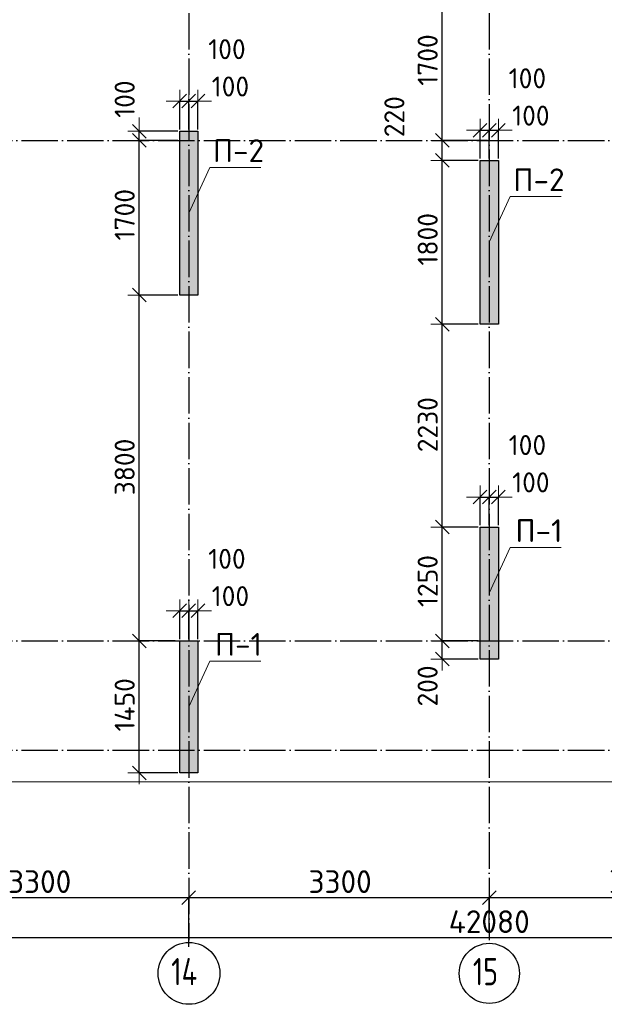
# Model space of a CAD drawing. Header units: millimetres. Extents: x 24002 to 102045, y -250 to 61883.
# Tile 20 of 31: x 41183 to 47604, y 37207 to 48026. Entities that reach past the tile are written whole.
import ezdxf

# ---------------------------------------------------------------- set-up
doc = ezdxf.new("R2010")
doc.units = ezdxf.units.MM
doc.header["$PDMODE"] = 65
doc.linetypes.add('______11', pattern=[500, 400, -50, 0, -50])
doc.linetypes.add('______5', pattern=[1100, 800, -100, 100, -100])
for name, color, linetype, lineweight in [('Standard', 7, 'Continuous', 25), ('Высотная отметка (отверстия)', 7, 'Continuous', 13), ('Размерная линия_ общее', 7, 'Continuous', 13)]:
    doc.layers.add(name, color=color, linetype=linetype, lineweight=lineweight)
doc.layers.add('Осевая линия_ общее', color=7, linetype='______5', lineweight=13, true_color=0xa0a0a0)
doc.styles.add('ISOCPEUR', font='ISOCPEUR')
doc.dimstyles.new('DIMSTYLE_12', dxfattribs={"dimtxt": 220, "dimasz": 250, "dimexe": 0, "dimexo": 0, "dimgap": 110, "dimtad": 2, "dimdec": 0, "dimrnd": 5, "dimzin": 12, "dimdsep": 46, "dimtxsty": 'ISOCPEUR', "dimblk1": 'ALL_ML_STRICH', "dimblk2": 'ALL_ML_STRICH', "dimsah": 1, "dimcen": 0, "dimclrd": 7, "dimclre": 256, "dimclrt": 7, "dimadec": 0, "dimazin": 0, "dimtfac": 1, "dimtdec": 0, "dimtix": 1, "dimtmove": 2, "dimatfit": 3, "dimfxl": 0, "dimtzin": 0, "dimlwd": 0, "dimlwe": -3, "dimarcsym": 0})
doc.dimstyles.new('DIMSTYLE_3', dxfattribs={"dimtxt": 250, "dimasz": 250, "dimexe": 0, "dimexo": 0, "dimgap": 125, "dimtad": 2, "dimdec": 0, "dimrnd": 5, "dimzin": 12, "dimdsep": 46, "dimtxsty": 'ISOCPEUR', "dimblk1": 'ALL_ML_STRICH', "dimblk2": 'ALL_ML_STRICH', "dimsah": 1, "dimcen": 0, "dimclrd": 256, "dimclre": 256, "dimclrt": 256, "dimadec": 0, "dimazin": 0, "dimtfac": 1, "dimtdec": 0, "dimtix": 1, "dimtmove": 2, "dimatfit": 3, "dimfxl": 0, "dimtzin": 0, "dimlwd": 0, "dimlwe": -1, "dimarcsym": 0})
doc.dimstyles.new('DIMSTYLE_9', dxfattribs={"dimtxt": 220, "dimasz": 250, "dimexe": 0, "dimexo": 0, "dimgap": 110, "dimtad": 2, "dimdec": 0, "dimrnd": 5, "dimzin": 12, "dimdsep": 46, "dimtxsty": 'ISOCPEUR', "dimblk1": 'ALL_ML_STRICH', "dimblk2": 'ALL_ML_STRICH', "dimsah": 1, "dimcen": 0, "dimclrd": 7, "dimclre": 256, "dimclrt": 7, "dimadec": 0, "dimazin": 0, "dimtfac": 1, "dimtdec": 0, "dimtix": 1, "dimtmove": 2, "dimatfit": 3, "dimfxl": 0, "dimtvp": 1.2, "dimtzin": 0, "dimlwd": 0, "dimlwe": -3, "dimarcsym": 0})

# ---------------------------------------------------------------- blocks, each defined once
blk = doc.blocks.new('ALL_ML_STRICH')
at = {"color": 0, "linetype": 'ByBlock', "lineweight": -2}
for p, q in [((0, -0.5), (0, 0.5)), ((-1, 0), (0.5, 0)), ((-0.3, -0.3), (0.3, 0.3))]:
    blk.add_line(p, q, dxfattribs=at)
blk = doc.blocks.new('*D8')
at = {"layer": 'DEFPOINTS', "transparency": 33554687}
for p in [(39740, 38380), (39740, 37830), (43040, 37830)]:
    blk.add_point(p, dxfattribs=at)
at = {"layer": 'Размерная линия_ общее', "lineweight": -2, "transparency": 33554687}
for p, q in [((39740, 37840), (39740, 38380)), ((39740, 38380), (43040, 38380)), ((43040, 37840), (43040, 38380))]:
    blk.add_line(p, q, dxfattribs=at)
at = {"layer": 'Размерная линия_ общее', "transparency": 33554687, "xscale": 250, "yscale": 250, "zscale": 250, "rotation": 180}
blk.add_blockref('ALL_ML_STRICH', (39740, 38380), dxfattribs=at)
at = {"layer": 'Размерная линия_ общее', "transparency": 33554687, "xscale": 250, "yscale": 250, "zscale": 250}
blk.add_blockref('ALL_ML_STRICH', (43040, 38380), dxfattribs=at)
at = {"layer": 'Размерная линия_ общее', "transparency": 33554687, "insert": (41402, 38555), "char_height": 250, "width": 1000, "attachment_point": 5, "style": 'ISOCPEUR'}
blk.add_mtext('\\A1;{3300}', dxfattribs=at)
blk = doc.blocks.new('*D9')
at = {"layer": 'DEFPOINTS', "transparency": 33554687}
for p in [(43040, 38380), (46340, 38000), (43040, 37830)]:
    blk.add_point(p, dxfattribs=at)
at = {"layer": 'Размерная линия_ общее', "lineweight": -2, "transparency": 33554687}
for p, q in [((43040, 37840), (43040, 38380)), ((43040, 38380), (46340, 38380)), ((46340, 38010), (46340, 38380))]:
    blk.add_line(p, q, dxfattribs=at)
at = {"layer": 'Размерная линия_ общее', "transparency": 33554687, "xscale": 250, "yscale": 250, "zscale": 250, "rotation": 180}
blk.add_blockref('ALL_ML_STRICH', (43040, 38380), dxfattribs=at)
at = {"layer": 'Размерная линия_ общее', "transparency": 33554687, "xscale": 250, "yscale": 250, "zscale": 250}
blk.add_blockref('ALL_ML_STRICH', (46340, 38380), dxfattribs=at)
at = {"layer": 'Размерная линия_ общее', "transparency": 33554687, "insert": (44702, 38555), "char_height": 250, "width": 1000, "attachment_point": 5, "style": 'ISOCPEUR'}
blk.add_mtext('\\A1;{3300}', dxfattribs=at)
blk = doc.blocks.new('*D10')
at = {"layer": 'DEFPOINTS', "transparency": 33554687}
for p in [(46340, 38380), (46340, 38000), (49640, 37830)]:
    blk.add_point(p, dxfattribs=at)
at = {"layer": 'Размерная линия_ общее', "lineweight": -2, "transparency": 33554687}
for p, q in [((46340, 38010), (46340, 38380)), ((46340, 38380), (49640, 38380)), ((49640, 37840), (49640, 38380))]:
    blk.add_line(p, q, dxfattribs=at)
at = {"layer": 'Размерная линия_ общее', "transparency": 33554687, "xscale": 250, "yscale": 250, "zscale": 250, "rotation": 180}
blk.add_blockref('ALL_ML_STRICH', (46340, 38380), dxfattribs=at)
at = {"layer": 'Размерная линия_ общее', "transparency": 33554687, "xscale": 250, "yscale": 250, "zscale": 250}
blk.add_blockref('ALL_ML_STRICH', (49640, 38380), dxfattribs=at)
at = {"layer": 'Размерная линия_ общее', "transparency": 33554687, "insert": (48002, 38555), "char_height": 250, "width": 1000, "attachment_point": 5, "style": 'ISOCPEUR'}
blk.add_mtext('\\A1;{3300}', dxfattribs=at)
blk = doc.blocks.new('*D16')
at = {"layer": 'DEFPOINTS', "transparency": 33554687}
for p in [(25300, 37940), (25300, 37830), (67380, 37830)]:
    blk.add_point(p, dxfattribs=at)
at = {"layer": 'Размерная линия_ общее', "lineweight": -2, "transparency": 33554687}
for p, q in [((25300, 37840), (25300, 37940)), ((25300, 37940), (67380, 37940)), ((67380, 37840), (67380, 37940))]:
    blk.add_line(p, q, dxfattribs=at)
at = {"layer": 'Размерная линия_ общее', "transparency": 33554687, "xscale": 250, "yscale": 250, "zscale": 250, "rotation": 180}
blk.add_blockref('ALL_ML_STRICH', (25300, 37940), dxfattribs=at)
at = {"layer": 'Размерная линия_ общее', "transparency": 33554687, "xscale": 250, "yscale": 250, "zscale": 250}
blk.add_blockref('ALL_ML_STRICH', (67380, 37940), dxfattribs=at)
at = {"layer": 'Размерная линия_ общее', "transparency": 33554687, "insert": (46340, 38115), "char_height": 250, "width": 1250, "attachment_point": 5, "style": 'ISOCPEUR'}
blk.add_mtext('\\A1;{42080}', dxfattribs=at)
blk = doc.blocks.new('*D51')
at = {"layer": 'DEFPOINTS', "color": 7, "linetype": 'Continuous', "lineweight": 13, "transparency": 33554687}
for p in [(42910, 41200), (42496, 39750), (42940, 39750)]:
    blk.add_point(p, dxfattribs=at)
at = {"layer": 'Размерная линия_ общее', "color": 253, "linetype": 'Continuous', "lineweight": -2, "true_color": 0xa0a0a0, "transparency": 33554687}
for p, q in [((42890, 41200), (42496, 41200)), ((42920, 39750), (42496, 39750))]:
    blk.add_line(p, q, dxfattribs=at)
at = {"layer": 'Размерная линия_ общее', "color": 7, "linetype": 'Continuous', "lineweight": -2, "transparency": 33554687}
blk.add_line((42496, 39750), (42496, 41200), dxfattribs=at)
at = {"layer": 'Размерная линия_ общее', "color": 7, "linetype": 'Continuous', "lineweight": 13, "transparency": 33554687, "xscale": 250, "yscale": 250, "zscale": 250}
for p, rotation in [((42496, 41200), 90), ((42496, 39750), 270)]:
    blk.add_blockref('ALL_ML_STRICH', p, dxfattribs=dict(at, rotation=rotation))
at = {"layer": 'Размерная линия_ общее', "color": 7, "linetype": 'Continuous', "lineweight": 13, "transparency": 33554687, "insert": (42336, 40497), "char_height": 220, "width": 880, "attachment_point": 5, "rotation": 90, "style": 'ISOCPEUR'}
blk.add_mtext('\\A1;{1450}', dxfattribs=at)
blk = doc.blocks.new('*D52')
at = {"layer": 'DEFPOINTS', "color": 7, "linetype": 'Continuous', "lineweight": 13, "transparency": 33554687}
for p in [(42940, 45000), (42496, 41200), (42910, 41200)]:
    blk.add_point(p, dxfattribs=at)
at = {"layer": 'Размерная линия_ общее', "color": 253, "linetype": 'Continuous', "lineweight": -2, "true_color": 0xa0a0a0, "transparency": 33554687}
for p, q in [((42920, 45000), (42496, 45000)), ((42890, 41200), (42496, 41200))]:
    blk.add_line(p, q, dxfattribs=at)
at = {"layer": 'Размерная линия_ общее', "color": 7, "linetype": 'Continuous', "lineweight": -2, "transparency": 33554687}
blk.add_line((42496, 41200), (42496, 45000), dxfattribs=at)
at = {"layer": 'Размерная линия_ общее', "color": 7, "linetype": 'Continuous', "lineweight": 13, "transparency": 33554687, "xscale": 250, "yscale": 250, "zscale": 250}
for p, rotation in [((42496, 45000), 90), ((42496, 41200), 270)]:
    blk.add_blockref('ALL_ML_STRICH', p, dxfattribs=dict(at, rotation=rotation))
at = {"layer": 'Размерная линия_ общее', "color": 7, "linetype": 'Continuous', "lineweight": 13, "transparency": 33554687, "insert": (42336, 43111), "char_height": 220, "width": 880, "attachment_point": 5, "rotation": 90, "style": 'ISOCPEUR'}
blk.add_mtext('\\A1;{3800}', dxfattribs=at)
blk = doc.blocks.new('*D53')
at = {"layer": 'DEFPOINTS', "color": 7, "linetype": 'Continuous', "lineweight": 13, "transparency": 33554687}
for p in [(42940, 46700), (42496, 45000), (42940, 45000)]:
    blk.add_point(p, dxfattribs=at)
at = {"layer": 'Размерная линия_ общее', "color": 253, "linetype": 'Continuous', "lineweight": -2, "true_color": 0xa0a0a0, "transparency": 33554687}
for p, q in [((42920, 46700), (42496, 46700)), ((42920, 45000), (42496, 45000))]:
    blk.add_line(p, q, dxfattribs=at)
at = {"layer": 'Размерная линия_ общее', "color": 7, "linetype": 'Continuous', "lineweight": -2, "transparency": 33554687}
blk.add_line((42496, 45000), (42496, 46700), dxfattribs=at)
at = {"layer": 'Размерная линия_ общее', "color": 7, "linetype": 'Continuous', "lineweight": 13, "transparency": 33554687, "xscale": 250, "yscale": 250, "zscale": 250}
for p, rotation in [((42496, 46700), 90), ((42496, 45000), 270)]:
    blk.add_blockref('ALL_ML_STRICH', p, dxfattribs=dict(at, rotation=rotation))
at = {"layer": 'Размерная линия_ общее', "color": 7, "linetype": 'Continuous', "lineweight": 13, "transparency": 33554687, "insert": (42336, 45883), "char_height": 220, "width": 880, "attachment_point": 5, "rotation": 90, "style": 'ISOCPEUR'}
blk.add_mtext('\\A1;{1700}', dxfattribs=at)
blk = doc.blocks.new('*D54')
at = {"layer": 'DEFPOINTS', "color": 7, "linetype": 'Continuous', "lineweight": 13, "transparency": 33554687}
for p in [(42940, 46800), (42496, 46700), (42940, 46700)]:
    blk.add_point(p, dxfattribs=at)
at = {"layer": 'Размерная линия_ общее', "color": 253, "linetype": 'Continuous', "lineweight": -2, "true_color": 0xa0a0a0, "transparency": 33554687}
for p, q in [((42920, 46800), (42496, 46800)), ((42920, 46700), (42496, 46700))]:
    blk.add_line(p, q, dxfattribs=at)
at = {"layer": 'Размерная линия_ общее', "color": 7, "linetype": 'Continuous', "lineweight": -2, "transparency": 33554687}
blk.add_line((42496, 46700), (42496, 46800), dxfattribs=at)
at = {"layer": 'Размерная линия_ общее', "color": 7, "linetype": 'Continuous', "lineweight": 13, "transparency": 33554687, "xscale": 250, "yscale": 250, "zscale": 250}
for p, rotation in [((42496, 46700), 270), ((42496, 46800), 90)]:
    blk.add_blockref('ALL_ML_STRICH', p, dxfattribs=dict(at, rotation=rotation))
at = {"layer": 'Размерная линия_ общее', "color": 7, "linetype": 'Continuous', "lineweight": 13, "transparency": 33554687, "insert": (42336, 47153), "char_height": 220, "width": 660, "attachment_point": 5, "rotation": 90, "style": 'ISOCPEUR'}
blk.add_mtext('\\A1;{100}', dxfattribs=at)
blk = doc.blocks.new('*D68')
at = {"layer": 'DEFPOINTS', "color": 7, "linetype": 'Continuous', "lineweight": 13, "transparency": 33554687}
for p in [(46240, 41200), (45824, 41000), (46240, 41000)]:
    blk.add_point(p, dxfattribs=at)
at = {"layer": 'Размерная линия_ общее', "color": 253, "linetype": 'Continuous', "lineweight": -2, "true_color": 0xa0a0a0, "transparency": 33554687}
for p, q in [((46220, 41200), (45824, 41200)), ((46220, 41000), (45824, 41000))]:
    blk.add_line(p, q, dxfattribs=at)
at = {"layer": 'Размерная линия_ общее', "color": 7, "linetype": 'Continuous', "lineweight": -2, "transparency": 33554687}
blk.add_line((45824, 41000), (45824, 41200), dxfattribs=at)
at = {"layer": 'Размерная линия_ общее', "color": 7, "linetype": 'Continuous', "lineweight": 13, "transparency": 33554687, "xscale": 250, "yscale": 250, "zscale": 250}
for p, rotation in [((45824, 41200), 90), ((45824, 41000), 270)]:
    blk.add_blockref('ALL_ML_STRICH', p, dxfattribs=dict(at, rotation=rotation))
at = {"layer": 'Размерная линия_ общее', "color": 7, "linetype": 'Continuous', "lineweight": 13, "transparency": 33554687, "insert": (45663, 40705), "char_height": 220, "width": 660, "attachment_point": 5, "rotation": 90, "style": 'ISOCPEUR'}
blk.add_mtext('\\A1;{200}', dxfattribs=at)
blk = doc.blocks.new('*D69')
at = {"layer": 'DEFPOINTS', "color": 7, "linetype": 'Continuous', "lineweight": 13, "transparency": 33554687}
for p in [(46240, 42450), (45824, 41200), (46240, 41200)]:
    blk.add_point(p, dxfattribs=at)
at = {"layer": 'Размерная линия_ общее', "color": 253, "linetype": 'Continuous', "lineweight": -2, "true_color": 0xa0a0a0, "transparency": 33554687}
for p, q in [((46220, 42450), (45824, 42450)), ((46220, 41200), (45824, 41200))]:
    blk.add_line(p, q, dxfattribs=at)
at = {"layer": 'Размерная линия_ общее', "color": 7, "linetype": 'Continuous', "lineweight": -2, "transparency": 33554687}
blk.add_line((45824, 41200), (45824, 42450), dxfattribs=at)
at = {"layer": 'Размерная линия_ общее', "color": 7, "linetype": 'Continuous', "lineweight": 13, "transparency": 33554687, "xscale": 250, "yscale": 250, "zscale": 250}
for p, rotation in [((45824, 42450), 90), ((45824, 41200), 270)]:
    blk.add_blockref('ALL_ML_STRICH', p, dxfattribs=dict(at, rotation=rotation))
at = {"layer": 'Размерная линия_ общее', "color": 7, "linetype": 'Continuous', "lineweight": 13, "transparency": 33554687, "insert": (45664, 41858), "char_height": 220, "width": 880, "attachment_point": 5, "rotation": 90, "style": 'ISOCPEUR'}
blk.add_mtext('\\A1;{1250}', dxfattribs=at)
blk = doc.blocks.new('*D70')
at = {"layer": 'DEFPOINTS', "color": 7, "linetype": 'Continuous', "lineweight": 13, "transparency": 33554687}
for p in [(46240, 44680), (45824, 42450), (46240, 42450)]:
    blk.add_point(p, dxfattribs=at)
at = {"layer": 'Размерная линия_ общее', "color": 253, "linetype": 'Continuous', "lineweight": -2, "true_color": 0xa0a0a0, "transparency": 33554687}
for p, q in [((46220, 44680), (45824, 44680)), ((46220, 42450), (45824, 42450))]:
    blk.add_line(p, q, dxfattribs=at)
at = {"layer": 'Размерная линия_ общее', "color": 7, "linetype": 'Continuous', "lineweight": -2, "transparency": 33554687}
blk.add_line((45824, 42450), (45824, 44680), dxfattribs=at)
at = {"layer": 'Размерная линия_ общее', "color": 7, "linetype": 'Continuous', "lineweight": 13, "transparency": 33554687, "xscale": 250, "yscale": 250, "zscale": 250}
for p, rotation in [((45824, 44680), 90), ((45824, 42450), 270)]:
    blk.add_blockref('ALL_ML_STRICH', p, dxfattribs=dict(at, rotation=rotation))
at = {"layer": 'Размерная линия_ общее', "color": 7, "linetype": 'Continuous', "lineweight": 13, "transparency": 33554687, "insert": (45664, 43576), "char_height": 220, "width": 880, "attachment_point": 5, "rotation": 90, "style": 'ISOCPEUR'}
blk.add_mtext('\\A1;{2230}', dxfattribs=at)
blk = doc.blocks.new('*D71')
at = {"layer": 'DEFPOINTS', "color": 7, "linetype": 'Continuous', "lineweight": 13, "transparency": 33554687}
for p in [(46240, 46480), (45824, 44680), (46240, 44680)]:
    blk.add_point(p, dxfattribs=at)
at = {"layer": 'Размерная линия_ общее', "color": 253, "linetype": 'Continuous', "lineweight": -2, "true_color": 0xa0a0a0, "transparency": 33554687}
for p, q in [((46220, 46480), (45824, 46480)), ((46220, 44680), (45824, 44680))]:
    blk.add_line(p, q, dxfattribs=at)
at = {"layer": 'Размерная линия_ общее', "color": 7, "linetype": 'Continuous', "lineweight": -2, "transparency": 33554687}
blk.add_line((45824, 44680), (45824, 46480), dxfattribs=at)
at = {"layer": 'Размерная линия_ общее', "color": 7, "linetype": 'Continuous', "lineweight": 13, "transparency": 33554687, "xscale": 250, "yscale": 250, "zscale": 250}
for p, rotation in [((45824, 46480), 90), ((45824, 44680), 270)]:
    blk.add_blockref('ALL_ML_STRICH', p, dxfattribs=dict(at, rotation=rotation))
at = {"layer": 'Размерная линия_ общее', "color": 7, "linetype": 'Continuous', "lineweight": 13, "transparency": 33554687, "insert": (45664, 45613), "char_height": 220, "width": 880, "attachment_point": 5, "rotation": 90, "style": 'ISOCPEUR'}
blk.add_mtext('\\A1;{1800}', dxfattribs=at)
blk = doc.blocks.new('*D72')
at = {"layer": 'DEFPOINTS', "color": 7, "linetype": 'Continuous', "lineweight": 13, "transparency": 33554687}
for p in [(46340, 46700), (45824, 46480), (46240, 46480)]:
    blk.add_point(p, dxfattribs=at)
at = {"layer": 'Размерная линия_ общее', "color": 253, "linetype": 'Continuous', "lineweight": -2, "true_color": 0xa0a0a0, "transparency": 33554687}
for p, q in [((46320, 46700), (45824, 46700)), ((46220, 46480), (45824, 46480))]:
    blk.add_line(p, q, dxfattribs=at)
at = {"layer": 'Размерная линия_ общее', "color": 7, "linetype": 'Continuous', "lineweight": -2, "transparency": 33554687}
blk.add_line((45824, 46480), (45824, 46700), dxfattribs=at)
at = {"layer": 'Размерная линия_ общее', "color": 7, "linetype": 'Continuous', "lineweight": 13, "transparency": 33554687, "xscale": 250, "yscale": 250, "zscale": 250}
for p, rotation in [((45824, 46700), 90), ((45824, 46480), 270)]:
    blk.add_blockref('ALL_ML_STRICH', p, dxfattribs=dict(at, rotation=rotation))
at = {"layer": 'Размерная линия_ общее', "color": 7, "linetype": 'Continuous', "lineweight": 13, "transparency": 33554687, "insert": (45298, 46960), "char_height": 220, "width": 660, "attachment_point": 5, "rotation": 90, "style": 'ISOCPEUR'}
blk.add_mtext('\\A1;{220}', dxfattribs=at)
blk = doc.blocks.new('*D73')
at = {"layer": 'DEFPOINTS', "color": 7, "linetype": 'Continuous', "lineweight": 13, "transparency": 33554687}
for p in [(46340, 48400), (45824, 46700), (46340, 46700)]:
    blk.add_point(p, dxfattribs=at)
at = {"layer": 'Размерная линия_ общее', "color": 253, "linetype": 'Continuous', "lineweight": -2, "true_color": 0xa0a0a0, "transparency": 33554687}
for p, q in [((46320, 48400), (45824, 48400)), ((46320, 46700), (45824, 46700))]:
    blk.add_line(p, q, dxfattribs=at)
at = {"layer": 'Размерная линия_ общее', "color": 7, "linetype": 'Continuous', "lineweight": -2, "transparency": 33554687}
blk.add_line((45824, 46700), (45824, 48400), dxfattribs=at)
at = {"layer": 'Размерная линия_ общее', "color": 7, "linetype": 'Continuous', "lineweight": 13, "transparency": 33554687, "xscale": 250, "yscale": 250, "zscale": 250}
for p, rotation in [((45824, 48400), 90), ((45824, 46700), 270)]:
    blk.add_blockref('ALL_ML_STRICH', p, dxfattribs=dict(at, rotation=rotation))
at = {"layer": 'Размерная линия_ общее', "color": 7, "linetype": 'Continuous', "lineweight": 13, "transparency": 33554687, "insert": (45664, 47583), "char_height": 220, "width": 880, "attachment_point": 5, "rotation": 90, "style": 'ISOCPEUR'}
blk.add_mtext('\\A1;{1700}', dxfattribs=at)
blk = doc.blocks.new('*D119')
at = {"layer": 'DEFPOINTS', "color": 7, "linetype": 'Continuous', "lineweight": 13, "transparency": 33554687}
for p in [(42940, 41531), (42940, 41200), (43040, 41200)]:
    blk.add_point(p, dxfattribs=at)
at = {"layer": 'Размерная линия_ общее', "color": 253, "linetype": 'Continuous', "lineweight": -2, "true_color": 0xa0a0a0, "transparency": 33554687}
for p, q in [((42940, 41220), (42940, 41531)), ((43040, 41220), (43040, 41531))]:
    blk.add_line(p, q, dxfattribs=at)
at = {"layer": 'Размерная линия_ общее', "color": 7, "linetype": 'Continuous', "lineweight": -2, "transparency": 33554687}
blk.add_line((42940, 41531), (43040, 41531), dxfattribs=at)
at = {"layer": 'Размерная линия_ общее', "color": 7, "linetype": 'Continuous', "lineweight": 13, "transparency": 33554687, "xscale": 250, "yscale": 250, "zscale": 250}
blk.add_blockref('ALL_ML_STRICH', (43040, 41531), dxfattribs=at)
at = {"layer": 'Размерная линия_ общее', "color": 7, "linetype": 'Continuous', "lineweight": 13, "transparency": 33554687, "xscale": 250, "yscale": 250, "zscale": 250, "rotation": 180}
blk.add_blockref('ALL_ML_STRICH', (42940, 41531), dxfattribs=at)
at = {"layer": 'Размерная линия_ общее', "color": 7, "linetype": 'Continuous', "lineweight": 13, "transparency": 33554687, "insert": (43459, 42102), "char_height": 220, "width": 660, "attachment_point": 5, "style": 'ISOCPEUR'}
blk.add_mtext('\\A1;{100}', dxfattribs=at)
blk = doc.blocks.new('*D120')
at = {"layer": 'DEFPOINTS', "color": 7, "linetype": 'Continuous', "lineweight": 13, "transparency": 33554687}
for p in [(43040, 41531), (43040, 41200), (43140, 41200)]:
    blk.add_point(p, dxfattribs=at)
at = {"layer": 'Размерная линия_ общее', "color": 253, "linetype": 'Continuous', "lineweight": -2, "true_color": 0xa0a0a0, "transparency": 33554687}
for p, q in [((43040, 41220), (43040, 41531)), ((43140, 41220), (43140, 41531))]:
    blk.add_line(p, q, dxfattribs=at)
at = {"layer": 'Размерная линия_ общее', "color": 7, "linetype": 'Continuous', "lineweight": -2, "transparency": 33554687}
blk.add_line((43040, 41531), (43140, 41531), dxfattribs=at)
at = {"layer": 'Размерная линия_ общее', "color": 7, "linetype": 'Continuous', "lineweight": 13, "transparency": 33554687, "xscale": 250, "yscale": 250, "zscale": 250}
blk.add_blockref('ALL_ML_STRICH', (43140, 41531), dxfattribs=at)
at = {"layer": 'Размерная линия_ общее', "color": 7, "linetype": 'Continuous', "lineweight": 13, "transparency": 33554687, "xscale": 250, "yscale": 250, "zscale": 250, "rotation": 180}
blk.add_blockref('ALL_ML_STRICH', (43040, 41531), dxfattribs=at)
at = {"layer": 'Размерная линия_ общее', "color": 7, "linetype": 'Continuous', "lineweight": 13, "transparency": 33554687, "insert": (43497, 41692), "char_height": 220, "width": 660, "attachment_point": 5, "style": 'ISOCPEUR'}
blk.add_mtext('\\A1;{100}', dxfattribs=at)
blk = doc.blocks.new('*D121')
at = {"layer": 'DEFPOINTS', "color": 7, "linetype": 'Continuous', "lineweight": 13, "transparency": 33554687}
for p in [(42940, 47131), (42940, 46800), (43040, 46800)]:
    blk.add_point(p, dxfattribs=at)
at = {"layer": 'Размерная линия_ общее', "color": 253, "linetype": 'Continuous', "lineweight": -2, "true_color": 0xa0a0a0, "transparency": 33554687}
for p, q in [((42940, 46820), (42940, 47131)), ((43040, 46820), (43040, 47131))]:
    blk.add_line(p, q, dxfattribs=at)
at = {"layer": 'Размерная линия_ общее', "color": 7, "linetype": 'Continuous', "lineweight": -2, "transparency": 33554687}
blk.add_line((42940, 47131), (43040, 47131), dxfattribs=at)
at = {"layer": 'Размерная линия_ общее', "color": 7, "linetype": 'Continuous', "lineweight": 13, "transparency": 33554687, "xscale": 250, "yscale": 250, "zscale": 250}
blk.add_blockref('ALL_ML_STRICH', (43040, 47131), dxfattribs=at)
at = {"layer": 'Размерная линия_ общее', "color": 7, "linetype": 'Continuous', "lineweight": 13, "transparency": 33554687, "xscale": 250, "yscale": 250, "zscale": 250, "rotation": 180}
blk.add_blockref('ALL_ML_STRICH', (42940, 47131), dxfattribs=at)
at = {"layer": 'Размерная линия_ общее', "color": 7, "linetype": 'Continuous', "lineweight": 13, "transparency": 33554687, "insert": (43459, 47702), "char_height": 220, "width": 660, "attachment_point": 5, "style": 'ISOCPEUR'}
blk.add_mtext('\\A1;{100}', dxfattribs=at)
blk = doc.blocks.new('*D122')
at = {"layer": 'DEFPOINTS', "color": 7, "linetype": 'Continuous', "lineweight": 13, "transparency": 33554687}
for p in [(43040, 47131), (43040, 46800), (43140, 46800)]:
    blk.add_point(p, dxfattribs=at)
at = {"layer": 'Размерная линия_ общее', "color": 253, "linetype": 'Continuous', "lineweight": -2, "true_color": 0xa0a0a0, "transparency": 33554687}
for p, q in [((43040, 46820), (43040, 47131)), ((43140, 46820), (43140, 47131))]:
    blk.add_line(p, q, dxfattribs=at)
at = {"layer": 'Размерная линия_ общее', "color": 7, "linetype": 'Continuous', "lineweight": -2, "transparency": 33554687}
blk.add_line((43040, 47131), (43140, 47131), dxfattribs=at)
at = {"layer": 'Размерная линия_ общее', "color": 7, "linetype": 'Continuous', "lineweight": 13, "transparency": 33554687, "xscale": 250, "yscale": 250, "zscale": 250}
blk.add_blockref('ALL_ML_STRICH', (43140, 47131), dxfattribs=at)
at = {"layer": 'Размерная линия_ общее', "color": 7, "linetype": 'Continuous', "lineweight": 13, "transparency": 33554687, "xscale": 250, "yscale": 250, "zscale": 250, "rotation": 180}
blk.add_blockref('ALL_ML_STRICH', (43040, 47131), dxfattribs=at)
at = {"layer": 'Размерная линия_ общее', "color": 7, "linetype": 'Continuous', "lineweight": 13, "transparency": 33554687, "insert": (43497, 47292), "char_height": 220, "width": 660, "attachment_point": 5, "style": 'ISOCPEUR'}
blk.add_mtext('\\A1;{100}', dxfattribs=at)
blk = doc.blocks.new('*D123')
at = {"layer": 'DEFPOINTS', "color": 7, "linetype": 'Continuous', "lineweight": 13, "transparency": 33554687}
for p in [(46240, 46811), (46240, 46480), (46340, 46480)]:
    blk.add_point(p, dxfattribs=at)
at = {"layer": 'Размерная линия_ общее', "color": 253, "linetype": 'Continuous', "lineweight": -2, "true_color": 0xa0a0a0, "transparency": 33554687}
for p, q in [((46240, 46500), (46240, 46811)), ((46340, 46500), (46340, 46811))]:
    blk.add_line(p, q, dxfattribs=at)
at = {"layer": 'Размерная линия_ общее', "color": 7, "linetype": 'Continuous', "lineweight": -2, "transparency": 33554687}
blk.add_line((46240, 46811), (46340, 46811), dxfattribs=at)
at = {"layer": 'Размерная линия_ общее', "color": 7, "linetype": 'Continuous', "lineweight": 13, "transparency": 33554687, "xscale": 250, "yscale": 250, "zscale": 250}
blk.add_blockref('ALL_ML_STRICH', (46340, 46811), dxfattribs=at)
at = {"layer": 'Размерная линия_ общее', "color": 7, "linetype": 'Continuous', "lineweight": 13, "transparency": 33554687, "xscale": 250, "yscale": 250, "zscale": 250, "rotation": 180}
blk.add_blockref('ALL_ML_STRICH', (46240, 46811), dxfattribs=at)
at = {"layer": 'Размерная линия_ общее', "color": 7, "linetype": 'Continuous', "lineweight": 13, "transparency": 33554687, "insert": (46759, 47382), "char_height": 220, "width": 660, "attachment_point": 5, "style": 'ISOCPEUR'}
blk.add_mtext('\\A1;{100}', dxfattribs=at)
blk = doc.blocks.new('*D124')
at = {"layer": 'DEFPOINTS', "color": 7, "linetype": 'Continuous', "lineweight": 13, "transparency": 33554687}
for p in [(46340, 46811), (46340, 46480), (46440, 46480)]:
    blk.add_point(p, dxfattribs=at)
at = {"layer": 'Размерная линия_ общее', "color": 253, "linetype": 'Continuous', "lineweight": -2, "true_color": 0xa0a0a0, "transparency": 33554687}
for p, q in [((46340, 46500), (46340, 46811)), ((46440, 46500), (46440, 46811))]:
    blk.add_line(p, q, dxfattribs=at)
at = {"layer": 'Размерная линия_ общее', "color": 7, "linetype": 'Continuous', "lineweight": -2, "transparency": 33554687}
blk.add_line((46340, 46811), (46440, 46811), dxfattribs=at)
at = {"layer": 'Размерная линия_ общее', "color": 7, "linetype": 'Continuous', "lineweight": 13, "transparency": 33554687, "xscale": 250, "yscale": 250, "zscale": 250}
blk.add_blockref('ALL_ML_STRICH', (46440, 46811), dxfattribs=at)
at = {"layer": 'Размерная линия_ общее', "color": 7, "linetype": 'Continuous', "lineweight": 13, "transparency": 33554687, "xscale": 250, "yscale": 250, "zscale": 250, "rotation": 180}
blk.add_blockref('ALL_ML_STRICH', (46340, 46811), dxfattribs=at)
at = {"layer": 'Размерная линия_ общее', "color": 7, "linetype": 'Continuous', "lineweight": 13, "transparency": 33554687, "insert": (46797, 46972), "char_height": 220, "width": 660, "attachment_point": 5, "style": 'ISOCPEUR'}
blk.add_mtext('\\A1;{100}', dxfattribs=at)
blk = doc.blocks.new('*D125')
at = {"layer": 'DEFPOINTS', "color": 7, "linetype": 'Continuous', "lineweight": 13, "transparency": 33554687}
for p in [(46240, 42781), (46240, 42450), (46340, 42450)]:
    blk.add_point(p, dxfattribs=at)
at = {"layer": 'Размерная линия_ общее', "color": 253, "linetype": 'Continuous', "lineweight": -2, "true_color": 0xa0a0a0, "transparency": 33554687}
for p, q in [((46240, 42470), (46240, 42781)), ((46340, 42470), (46340, 42781))]:
    blk.add_line(p, q, dxfattribs=at)
at = {"layer": 'Размерная линия_ общее', "color": 7, "linetype": 'Continuous', "lineweight": -2, "transparency": 33554687}
blk.add_line((46240, 42781), (46340, 42781), dxfattribs=at)
at = {"layer": 'Размерная линия_ общее', "color": 7, "linetype": 'Continuous', "lineweight": 13, "transparency": 33554687, "xscale": 250, "yscale": 250, "zscale": 250}
blk.add_blockref('ALL_ML_STRICH', (46340, 42781), dxfattribs=at)
at = {"layer": 'Размерная линия_ общее', "color": 7, "linetype": 'Continuous', "lineweight": 13, "transparency": 33554687, "xscale": 250, "yscale": 250, "zscale": 250, "rotation": 180}
blk.add_blockref('ALL_ML_STRICH', (46240, 42781), dxfattribs=at)
at = {"layer": 'Размерная линия_ общее', "color": 7, "linetype": 'Continuous', "lineweight": 13, "transparency": 33554687, "insert": (46759, 43352), "char_height": 220, "width": 660, "attachment_point": 5, "style": 'ISOCPEUR'}
blk.add_mtext('\\A1;{100}', dxfattribs=at)
blk = doc.blocks.new('*D126')
at = {"layer": 'DEFPOINTS', "color": 7, "linetype": 'Continuous', "lineweight": 13, "transparency": 33554687}
for p in [(46340, 42781), (46340, 42450), (46440, 42450)]:
    blk.add_point(p, dxfattribs=at)
at = {"layer": 'Размерная линия_ общее', "color": 253, "linetype": 'Continuous', "lineweight": -2, "true_color": 0xa0a0a0, "transparency": 33554687}
for p, q in [((46340, 42470), (46340, 42781)), ((46440, 42470), (46440, 42781))]:
    blk.add_line(p, q, dxfattribs=at)
at = {"layer": 'Размерная линия_ общее', "color": 7, "linetype": 'Continuous', "lineweight": -2, "transparency": 33554687}
blk.add_line((46340, 42781), (46440, 42781), dxfattribs=at)
at = {"layer": 'Размерная линия_ общее', "color": 7, "linetype": 'Continuous', "lineweight": 13, "transparency": 33554687, "xscale": 250, "yscale": 250, "zscale": 250}
blk.add_blockref('ALL_ML_STRICH', (46440, 42781), dxfattribs=at)
at = {"layer": 'Размерная линия_ общее', "color": 7, "linetype": 'Continuous', "lineweight": 13, "transparency": 33554687, "xscale": 250, "yscale": 250, "zscale": 250, "rotation": 180}
blk.add_blockref('ALL_ML_STRICH', (46340, 42781), dxfattribs=at)
at = {"layer": 'Размерная линия_ общее', "color": 7, "linetype": 'Continuous', "lineweight": 13, "transparency": 33554687, "insert": (46797, 42942), "char_height": 220, "width": 660, "attachment_point": 5, "style": 'ISOCPEUR'}
blk.add_mtext('\\A1;{100}', dxfattribs=at)

msp = doc.modelspace()

# ---------------------------------------------------------------- hatches: boundary and pattern name
at = {"linetype": 'Continuous', "lineweight": 13, "transparency": 33554687}
msp.add_hatch(color=7, dxfattribs=at).paths.add_polyline_path([(42940, 39750), (43140, 39750), (43140, 41200), (42940, 41200)])
at = {"layer": 'Standard', "linetype": 'Continuous', "lineweight": 13, "transparency": 33554687}
for points in [[(42940, 45000), (43140, 45000), (43140, 46800), (42940, 46800)], [(46240, 44680), (46440, 44680), (46440, 46480), (46240, 46480)], [(46240, 41000), (46440, 41000), (46440, 42450), (46240, 42450)]]:
    msp.add_hatch(color=7, dxfattribs=at).paths.add_polyline_path(points)

# ---------------------------------------------------------------- linework, layer by layer
at = {"color": 7, "linetype": 'Continuous', "lineweight": -3, "transparency": 33554687}
for p, q in [((42940, 39750), (42940, 41200)), ((42940, 41200), (43140, 41200)), ((43140, 41200), (43140, 39750)), ((43140, 39750), (42940, 39750))]:
    msp.add_line(p, q, dxfattribs=at)
at = {"layer": 'Standard', "color": 7, "linetype": 'Continuous', "lineweight": -3, "transparency": 33554687}
for p, q in [((42940, 45000), (42940, 46800)), ((42940, 46800), (43140, 46800)), ((43140, 46800), (43140, 45000)), ((46240, 44680), (46240, 46480)), ((46240, 46480), (46440, 46480)), ((46440, 46480), (46440, 44680)), ((43140, 45000), (42940, 45000)), ((46440, 44680), (46240, 44680)), ((46240, 41000), (46240, 42450)), ((46240, 42450), (46440, 42450)), ((46440, 42450), (46440, 41000)), ((46440, 41000), (46240, 41000))]:
    msp.add_line(p, q, dxfattribs=at)
at = {"layer": 'Standard', "color": 7, "linetype": 'Continuous', "lineweight": 13, "transparency": 33554687}
msp.add_lwpolyline([(25100, 39650), (67580, 39650), (67580, 54200), (25100, 54200), (25100, 39650)], dxfattribs=at)
at = {"layer": 'Высотная отметка (отверстия)', "color": 7, "linetype": 'Continuous', "lineweight": 13, "transparency": 33554687}
for points in [[(43040, 45900), (43270.7, 46401.9), (43830.7, 46401.9)], [(46340, 45580), (46570.7, 46081.9), (47130.7, 46081.9)], [(46340, 41725), (46570.7, 42226.9), (47130.7, 42226.9)], [(43040, 40475), (43270.7, 40976.9), (43830.7, 40976.9)]]:
    msp.add_lwpolyline(points, dxfattribs=at)
at = {"layer": 'Осевая линия_ общее', "color": 253, "linetype": '______11', "lineweight": -3, "true_color": 0xa0a0a0, "transparency": 33554687}
for p, q in [((43040, 54100), (43040, 37910.9)), ((46340, 54100), (46340, 37910.9)), ((25200, 46700), (69209.2, 46700)), ((25200, 41200), (69209.2, 41200)), ((25200, 40000), (69209.2, 40000))]:
    msp.add_line(p, q, dxfattribs=at)
at = {"layer": 'Осевая линия_ общее', "color": 7, "linetype": 'Continuous', "lineweight": -3, "transparency": 33554687}
for centre, radius in [((43042.1, 37546.5), 339.6), ((46340.4, 37546.5), 330.4)]:
    msp.add_circle(centre, radius, dxfattribs=at)

# ---------------------------------------------------------------- texts
at = {"layer": 'Высотная отметка (отверстия)', "color": 7, "linetype": 'Continuous', "lineweight": 13, "transparency": 33554687, "char_height": 250, "attachment_point": 8, "style": 'ISOCPEUR'}
for s, insert, width in [('\\A1;{\\fISOCPEUR|i0|b0;\\H250.000000;\\W1.000000;\\C7;П-2}\\P', (43585.7, 46461.9), 664.583), ('\\A1;{\\fISOCPEUR|i0|b0;\\H250.000000;\\W1.000000;\\C7;П-2}\\P', (46885.7, 46141.9), 664.583), ('\\A1;{\\fISOCPEUR|i0|b0;\\H250.000000;\\W1.000000;\\C7;П-1}\\P', (46885.7, 42286.9), 604.167), ('\\A1;{\\fISOCPEUR|i0|b0;\\H250.000000;\\W1.000000;\\C7;П-1}\\P', (43585.7, 41036.9), 604.167)]:
    msp.add_mtext(s, dxfattribs=dict(at, insert=insert, width=width))
at = {"layer": 'Осевая линия_ общее', "color": 7, "linetype": 'Continuous', "lineweight": -3, "transparency": 33554687, "char_height": 300, "attachment_point": 7, "style": 'ISOCPEUR'}
for s, insert, width in [('\\W0.76;14', (42847.1, 37416), 504.562), ('\\W0.75;15', (46160.4, 37416), 472.281)]:
    msp.add_mtext(s, dxfattribs=dict(at, insert=insert, width=width))

# ---------------------------------------------------------------- dimensions: what is measured, and where the dimension line sits
at = {"layer": 'Размерная линия_ общее', "color": 7, "linetype": 'Continuous', "lineweight": 13, "transparency": 33554687}
for base, p1, p2, dimstyle, picture, middle in [((45823.6, 48400), (46320, 46700), (46320, 48400), 'DIMSTYLE_12', '*D73', (45663.6, 47583)), ((42496.4, 46800), (42920, 46700), (42920, 46800), 'DIMSTYLE_9', '*D54', (42335.8, 47153.1)), ((45823.6, 46700), (46220, 46480), (46320, 46700), 'DIMSTYLE_9', '*D72', (45298.3, 46960.3)), ((42496.4, 46700), (42920, 45000), (42920, 46700), 'DIMSTYLE_12', '*D53', (42336.4, 45883)), ((45823.6, 46480), (46220, 44680), (46220, 46480), 'DIMSTYLE_12', '*D71', (45663.6, 45613)), ((42496.4, 45000), (42890, 41200), (42920, 45000), 'DIMSTYLE_12', '*D52', (42336.4, 43111)), ((45823.6, 44680), (46220, 42450), (46220, 44680), 'DIMSTYLE_12', '*D70', (45663.6, 43576)), ((45823.6, 42450), (46220, 41200), (46220, 42450), 'DIMSTYLE_12', '*D69', (45663.6, 41858)), ((42496.4, 41200), (42920, 39750), (42890, 41200), 'DIMSTYLE_12', '*D51', (42336.4, 40497)), ((45823.6, 41200), (46220, 41000), (46220, 41200), 'DIMSTYLE_9', '*D68', (45662.8, 40705.3))]:
    dim = msp.add_linear_dim(base=base, p1=p1, p2=p2, angle=90, dimstyle=dimstyle, override={"dimpost": '<>', "dimclrd": 7, "dimclre": 253, "dimclrt": 7, "dimlwd": 0, "dimlwe": 65533}, dxfattribs=at)
    dim.commit()
    dim.dimension.update_dxf_attribs({"geometry": picture, "text_midpoint": middle, "dimtype": 160})
for base, p1, p2, picture, middle in [((43040, 47131.2), (42940, 46820), (43040, 46820), '*D121', (43459.2, 47702.3)), ((46340, 46811.2), (46240, 46500), (46340, 46500), '*D123', (46759.2, 47382.3)), ((43140, 47131.2), (43040, 46820), (43140, 46820), '*D122', (43497.5, 47291.6)), ((46440, 46811.2), (46340, 46500), (46440, 46500), '*D124', (46797.5, 46971.6)), ((46340, 42781.2), (46240, 42470), (46340, 42470), '*D125', (46759.2, 43352.3)), ((46440, 42781.2), (46340, 42470), (46440, 42470), '*D126', (46797.5, 42941.6)), ((43040, 41531.2), (42940, 41220), (43040, 41220), '*D119', (43459.2, 42102.3)), ((43140, 41531.2), (43040, 41220), (43140, 41220), '*D120', (43497.5, 41691.6))]:
    dim = msp.add_linear_dim(base=base, p1=p1, p2=p2, dimstyle='DIMSTYLE_9', override={"dimpost": '<>', "dimclrd": 7, "dimclre": 253, "dimclrt": 7, "dimlwd": 0, "dimlwe": 65533}, dxfattribs=at)
    dim.commit()
    dim.dimension.update_dxf_attribs({"geometry": picture, "text_midpoint": middle, "dimtype": 160})
at = {"layer": 'Размерная линия_ общее', "transparency": 33554687}
for base, p1, p2, picture, middle in [((43040, 38380.3), (39740, 37840), (43040, 37840), '*D8', (41402.5, 38555.3)), ((46340, 38380.3), (43040, 37840), (46340, 38010.3), '*D9', (44702.5, 38555.3)), ((49640, 38380.3), (46340, 38010.3), (49640, 37840), '*D10', (48002.5, 38555.3)), ((67380, 37940.3), (25300, 37840), (67380, 37840), '*D16', (46340, 38115.3))]:
    dim = msp.add_linear_dim(base=base, p1=p1, p2=p2, dimstyle='DIMSTYLE_3', override={"dimpost": '<>', "dimclrd": 256, "dimclre": 256, "dimclrt": 256, "dimlwd": 0, "dimlwe": 65535}, dxfattribs=at)
    dim.commit()
    dim.dimension.update_dxf_attribs({"geometry": picture, "text_midpoint": middle, "dimtype": 160})

doc.saveas('drawing.dxf')
